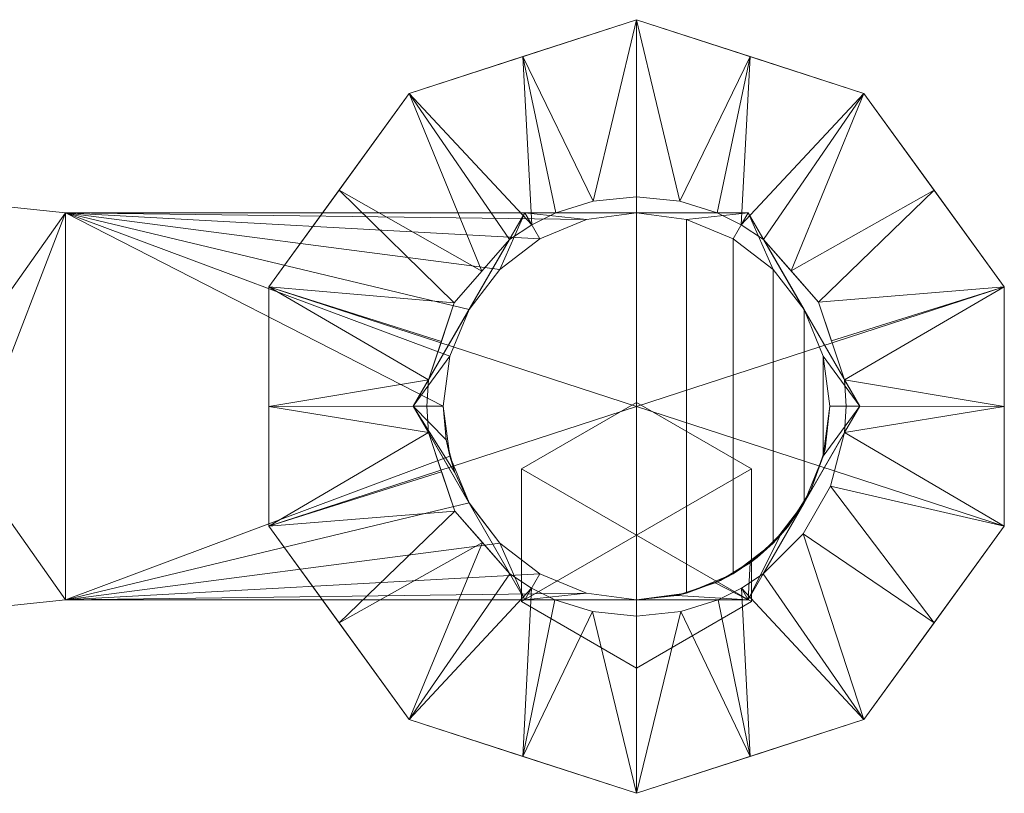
# Model space of a CAD drawing. Header units: millimetres. Extents: x -104 to 104, y -104 to 30.
# Tile 9 of 9: x 27 to 104, y -30 to 30. Entities that reach past the tile are written whole.
import ezdxf

# ---------------------------------------------------------------- set-up
doc = ezdxf.new("R2010")
doc.units = ezdxf.units.MM
doc.layers.add('M-520-M_DRAINAGE_FW', color=2, linetype='Continuous', lineweight=30)

# ---------------------------------------------------------------- blocks, each defined once
blk = doc.blocks.new('AmericanStandard_BathAndShowerMixer_Codie__FFASB212-7T1501BT0_ - Codie Exposed Shower Mixer without Handspray-3450-3D View 1')
at = {"layer": 'M-520-M_DRAINAGE_FW', "lineweight": 9}
mesh = blk.add_polyface(dxfattribs=at)
corners = [(75.002, -30.017, 6), (57.37, -24.288, 6), (46.472, -9.289, 6), (46.472, 9.251, 6), (57.37, 24.25, 6), (75.002, 29.98, 6), (75.002, 29.98), (57.37, 24.25), (46.472, 9.251), (46.472, -9.289), (57.37, -24.288), (75.002, -30.017), (63.821, 26.347), (66.186, 27.115, 6), (51.921, 16.751, 6), (51.921, 16.751), (46.472, -0.019, 6), (46.472, -0.019), (51.921, -16.788, 6), (51.921, -16.788), (63.821, -26.384, 6), (66.186, -27.153), (69.412, 28.163), (69.412, -28.201, 6)]
mesh.append_faces([[corners[k] for k in face] for face in [(22, 5, 6), (23, 11, 0)]], dxfattribs={"vtx0": -1})
mesh.append_faces([[corners[k] for k in face] for face in [(7, 4, 12), (11, 23, 21), (5, 22, 13)]], dxfattribs={"vtx0": -1, "vtx1": -1})
mesh.append_faces([[corners[k] for k in face] for face in [(14, 15, 8, 3), (15, 14, 4, 7), (16, 17, 9, 2), (18, 19, 10, 1), (19, 18, 2, 9), (10, 20, 1), (12, 4, 13), (3, 8, 17, 16), (20, 10, 21)]], dxfattribs={"vtx0": -1, "vtx2": -1})
mesh.append_faces([[corners[k] for k in face] for face in [(22, 12, 13), (23, 20, 21)]], dxfattribs={"vtx1": -1, "vtx2": -1})
mesh = blk.add_polyface(dxfattribs=at)
corners = [(75.002, -30.017), (57.37, -24.288), (46.472, -9.289), (46.472, 9.251), (57.37, 24.25), (75.002, 29.98), (75.002, -0.019)]
mesh.append_faces([[corners[k] for k in face] for face in [(1, 2, 6, 0)]], dxfattribs={"vtx1": -1})
mesh.append_faces([[corners[k] for k in face] for face in [(2, 3, 6)]], dxfattribs={"vtx1": -1, "vtx2": -1})
mesh.append_faces([[corners[k] for k in face] for face in [(4, 5, 6, 3)]], dxfattribs={"vtx2": -1})
mesh = blk.add_polyface(dxfattribs=at)
corners = [(75.002, 29.98, 6), (57.37, 24.25, 6), (46.472, 9.251, 6), (46.472, -9.289, 6), (57.37, -24.288, 6), (75.002, -30.017, 6), (75.002, -16.288, 15), (71.577, -15.923, 15), (68.659, -15, 15), (66.858, -14.102, 15), (65.181, -12.988, 15), (60.904, -8.138, 15), (58.86, -2.04, 15), (58.734, 0.005, 15), (58.866, 2.051, 15), (60.855, 8.014, 15), (65.142, 12.921, 15), (66.879, 14.076, 15), (68.749, 15, 15), (71.643, 15.899, 15), (75.002, 16.25, 15), (66.186, 27.115, 6), (66.186, -27.153, 6), (59.861, 5.032, 15), (51.921, 16.751, 6), (51.921, -16.788, 6), (59.882, -5.089, 15), (46.472, -0.019, 6), (62.999, 10.468, 15), (63.043, -10.563, 15)]
mesh.append_faces([[corners[k] for k in face] for face in [(7, 5, 6)]], dxfattribs={"vtx0": -1})
mesh.append_faces([[corners[k] for k in face] for face in [(21, 19, 0), (14, 27, 13), (18, 21, 17), (29, 4, 10), (17, 1, 16), (9, 22, 8), (19, 21, 18), (5, 7, 22), (4, 29, 25), (22, 9, 4), (10, 4, 9)]], dxfattribs={"vtx0": -1, "vtx1": -1})
mesh.append_faces([[corners[k] for k in face] for face in [(2, 14, 23), (17, 21, 1), (24, 15, 28), (11, 3, 25), (22, 7, 8), (3, 11, 26), (27, 12, 13), (2, 23, 15)]], dxfattribs={"vtx0": -1, "vtx2": -1})
mesh.append_faces([[corners[k] for k in face] for face in [(20, 0, 19)]], dxfattribs={"vtx1": -1})
mesh.append_faces([[corners[k] for k in face] for face in [(28, 16, 1), (27, 3, 12), (26, 12, 3), (29, 11, 25), (1, 24, 28), (24, 2, 15), (2, 27, 14)]], dxfattribs={"vtx1": -1, "vtx2": -1})
mesh = blk.add_polyface(dxfattribs=at)
corners = [(75.002, 29.98), (75.002, 29.98, 6), (92.635, 24.25, 6), (103.533, 9.251, 6), (103.533, -9.289, 6), (92.635, -24.288, 6), (75.002, -30.017, 6), (75.002, -30.017), (92.635, -24.288), (103.533, -9.289), (103.533, 9.251), (92.635, 24.25), (86.184, -26.384), (83.819, -27.153, 6), (98.084, -16.788, 6), (98.084, -16.788), (103.533, -0.019, 6), (103.533, -0.019), (98.084, 16.751, 6), (98.084, 16.751), (86.184, 26.347, 6), (83.819, 27.115), (80.593, -28.201), (80.593, 28.163, 6)]
mesh.append_faces([[corners[k] for k in face] for face in [(22, 6, 7), (23, 0, 1)]], dxfattribs={"vtx0": -1})
mesh.append_faces([[corners[k] for k in face] for face in [(8, 5, 12), (0, 23, 21), (6, 22, 13)]], dxfattribs={"vtx0": -1, "vtx1": -1})
mesh.append_faces([[corners[k] for k in face] for face in [(14, 15, 9, 4), (15, 14, 5, 8), (16, 17, 10, 3), (18, 19, 11, 2), (19, 18, 3, 10), (11, 20, 2), (12, 5, 13), (4, 9, 17, 16), (20, 11, 21)]], dxfattribs={"vtx0": -1, "vtx2": -1})
mesh.append_faces([[corners[k] for k in face] for face in [(22, 12, 13), (23, 20, 21)]], dxfattribs={"vtx1": -1, "vtx2": -1})
mesh = blk.add_polyface(dxfattribs=at)
corners = [(75.002, 29.98), (92.635, 24.25), (103.533, 9.251), (103.533, -9.289), (92.635, -24.288), (75.002, -30.017), (75.002, -0.019)]
mesh.append_faces([[corners[k] for k in face] for face in [(3, 6, 2)]], dxfattribs={"vtx0": -1, "vtx1": -1})
mesh.append_faces([[corners[k] for k in face] for face in [(1, 2, 6, 0)]], dxfattribs={"vtx1": -1})
mesh.append_faces([[corners[k] for k in face] for face in [(4, 5, 6, 3)]], dxfattribs={"vtx2": -1})
mesh = blk.add_polyface(dxfattribs=at)
corners = [(75.002, -30.017, 6), (92.635, -24.288, 6), (103.533, -9.289, 6), (103.533, 9.251, 6), (92.635, 24.25, 6), (75.002, 29.98, 6), (75.002, 16.25, 15), (78.36, 15.9, 15), (81.256, 15, 15), (83.126, 14.076, 15), (84.863, 12.921, 15), (89.111, 8.081, 15), (91.139, 2.051, 15), (91.271, 0.005, 15), (91.145, -2.04, 15), (90.054, -6.193, 15), (87.933, -9.892, 15), (84.824, -12.988, 15), (83.147, -14.102, 15), (81.346, -15, 15), (78.427, -15.923, 15), (75.002, -16.288, 15), (83.819, -27.153, 6), (83.819, 27.115, 6), (98.084, -16.788, 6), (98.084, 16.751, 6), (90.125, 5.066, 15), (103.533, -0.019, 6), (86.987, 10.501, 15)]
mesh.append_faces([[corners[k] for k in face] for face in [(7, 5, 6)]], dxfattribs={"vtx0": -1})
mesh.append_faces([[corners[k] for k in face] for face in [(22, 20, 0), (15, 2, 14), (28, 4, 10), (3, 12, 27), (1, 18, 22), (23, 9, 4), (20, 22, 19), (2, 15, 24), (5, 7, 23), (27, 14, 2), (8, 23, 7), (9, 23, 8), (14, 27, 13), (4, 28, 25)]], dxfattribs={"vtx0": -1, "vtx1": -1})
mesh.append_faces([[corners[k] for k in face] for face in [(24, 15, 16), (1, 17, 18), (22, 18, 19), (3, 11, 26), (4, 9, 10), (16, 1, 24), (27, 12, 13)]], dxfattribs={"vtx0": -1, "vtx2": -1})
mesh.append_faces([[corners[k] for k in face] for face in [(16, 17, 1), (3, 25, 11), (26, 12, 3), (28, 11, 25)]], dxfattribs={"vtx1": -1, "vtx2": -1})
mesh.append_faces([[corners[k] for k in face] for face in [(20, 21, 0)]], dxfattribs={"vtx2": -1})
mesh = blk.add_polyface(dxfattribs=at)
corners = [(-30.691, 15, 35.192), (-24.988, 15.595, 35.192), (-19.531, 17.356, 35.192), (-14.556, 20.206, 35.192), (-9.111, 23.177, 35.192), (-3.101, 24.709, 35.192), (3.101, 24.709, 35.192), (9.111, 23.177, 35.192), (14.556, 20.206, 35.192), (19.531, 17.356, 35.192), (24.988, 15.595, 35.192), (30.691, 15, 35.192), (75.002, 15, 35.192), (71.12, 14.489, 35.192), (67.502, 12.99, 35.192), (64.396, 10.607, 35.192), (62.012, 7.5, 35.192), (60.514, 3.882, 35.192), (60.002, 0, 35.192), (60.514, -3.882, 35.192), (62.012, -7.5, 35.192), (64.396, -10.607, 35.192), (67.502, -12.99, 35.192), (71.12, -14.489, 35.192), (75.002, -15, 35.192), (30.691, -15, 35.192), (24.988, -15.595, 35.192), (19.531, -17.356, 35.192), (14.556, -20.206, 35.192), (9.111, -23.177, 35.192), (3.101, -24.709, 35.192), (-3.101, -24.709, 35.192), (-9.111, -23.177, 35.192), (-14.556, -20.206, 35.192), (-19.531, -17.356, 35.192), (-24.988, -15.595, 35.192), (-30.691, -15, 35.192), (-75.002, -15, 35.192), (-71.12, -14.489, 35.192), (-67.502, -12.99, 35.192), (-64.396, -10.607, 35.192), (-62.012, -7.5, 35.192), (-60.514, -3.882, 35.192), (-60.002, 0, 35.192), (-60.514, 3.882, 35.192), (-62.012, 7.5, 35.192), (-64.396, 10.607, 35.192), (-67.502, 12.99, 35.192), (-71.12, 14.489, 35.192), (-75.002, 15, 35.192)]
mesh.append_faces([[corners[k] for k in face] for face in [(0, 48, 49), (38, 36, 37), (13, 11, 12)]], dxfattribs={"vtx0": -1})
mesh.append_faces([[corners[k] for k in face] for face in [(47, 0, 46), (40, 36, 39), (43, 36, 42)]], dxfattribs={"vtx0": -1, "vtx1": -1})
mesh.append_faces([[corners[k] for k in face] for face in [(8, 33, 3, 4)]], dxfattribs={"vtx0": -1, "vtx1": -1, "vtx3": -1})
mesh.append_faces([[corners[k] for k in face] for face in [(34, 2, 3, 33), (26, 10, 11, 25), (27, 9, 10, 26), (27, 8, 9)]], dxfattribs={"vtx0": -1, "vtx2": -1})
mesh.append_faces([[corners[k] for k in face] for face in [(8, 4, 5, 6)]], dxfattribs={"vtx0": -1, "vtx3": -1})
mesh.append_faces([[corners[k] for k in face] for face in [(47, 48, 0), (45, 46, 0), (44, 45, 0), (41, 42, 36), (40, 41, 36), (38, 39, 36), (32, 33, 8, 31), (30, 31, 8, 29), (13, 14, 11), (16, 17, 11), (15, 16, 11), (14, 15, 11), (17, 18, 11), (28, 29, 8, 27), (19, 20, 25), (21, 22, 25), (22, 23, 25), (20, 21, 25)]], dxfattribs={"vtx1": -1, "vtx2": -1})
mesh.append_faces([[corners[k] for k in face] for face in [(43, 44, 0, 36), (18, 19, 25, 11)]], dxfattribs={"vtx1": -1, "vtx2": -1, "vtx3": -1})
mesh.append_faces([[corners[k] for k in face] for face in [(0, 1, 35, 36), (1, 2, 34, 35)]], dxfattribs={"vtx1": -1, "vtx3": -1})
mesh.append_faces([[corners[k] for k in face] for face in [(6, 7, 8), (23, 24, 25)]], dxfattribs={"vtx2": -1})
mesh = blk.add_polyface(dxfattribs=at)
corners = [(-30.691, 15, 69.816), (-75.002, 15, 69.816), (-78.885, 14.489, 69.816), (-82.502, 12.99, 69.816), (-85.609, 10.607, 69.816), (-87.993, 7.5, 69.816), (-89.491, 3.882, 69.816), (-90.002, 0, 69.816), (-89.491, -3.882, 69.816), (-87.993, -7.5, 69.816), (-85.609, -10.607, 69.816), (-82.502, -12.99, 69.816), (-78.885, -14.489, 69.816), (-75.002, -15, 69.816), (-30.691, -15, 69.816), (-24.988, -15.595, 69.816), (-19.531, -17.356, 69.816), (-14.556, -20.206, 69.816), (-18.887, -16.231, 69.816), (-22.166, -11.351, 69.816), (-24.209, -5.838, 69.816), (-24.903, 0, 69.816), (-24.209, 5.838, 69.816), (-22.166, 11.351, 69.816), (-18.887, 16.231, 69.816), (-14.556, 20.206, 69.816), (-19.531, 17.356, 69.816), (-24.988, 15.595, 69.816), (14.556, -20.206, 69.816), (19.531, -17.356, 69.816), (24.988, -15.595, 69.816), (30.691, -15, 69.816), (75.002, -15, 69.816), (78.885, -14.489, 69.816), (82.502, -12.99, 69.816), (85.609, -10.607, 69.816), (87.993, -7.5, 69.816), (89.491, -3.882, 69.816), (90.002, 0, 69.816), (89.491, 3.882, 69.816), (87.993, 7.5, 69.816), (85.609, 10.607, 69.816), (82.502, 12.99, 69.816), (78.885, 14.489, 69.816), (75.002, 15, 69.816), (30.691, 15, 69.816), (24.988, 15.595, 69.816), (19.531, 17.356, 69.816), (14.556, 20.206, 69.816), (18.887, 16.231, 69.816), (22.166, 11.351, 69.816), (24.209, 5.838, 69.816), (24.903, 0, 69.816), (24.209, -5.838, 69.816), (22.166, -11.351, 69.816), (18.887, -16.231, 69.816)]
mesh.append_faces([[corners[k] for k in face] for face in [(1, 14, 0)]], dxfattribs={"vtx0": -1, "vtx1": -1})
mesh.append_faces([[corners[k] for k in face] for face in [(24, 26, 27, 23), (23, 27, 0, 22), (14, 20, 21), (10, 4, 5), (11, 3, 4, 10), (45, 51, 52), (31, 53, 54, 30), (55, 29, 30, 54)]], dxfattribs={"vtx0": -1, "vtx2": -1})
mesh.append_faces([[corners[k] for k in face] for face in [(25, 26, 24), (17, 18, 16), (28, 29, 55)]], dxfattribs={"vtx1": -1})
mesh.append_faces([[corners[k] for k in face] for face in [(11, 12, 3)]], dxfattribs={"vtx1": -1, "vtx2": -1})
mesh.append_faces([[corners[k] for k in face] for face in [(21, 22, 0, 14), (52, 53, 31, 45)]], dxfattribs={"vtx1": -1, "vtx2": -1, "vtx3": -1})
mesh.append_faces([[corners[k] for k in face] for face in [(15, 16, 18, 19), (19, 20, 14, 15), (1, 2, 13, 14), (2, 3, 12, 13), (5, 6, 9, 10), (39, 40, 36, 37), (42, 43, 33, 34), (41, 42, 34, 35), (40, 41, 35, 36), (43, 44, 32, 33), (31, 32, 44, 45), (50, 51, 45, 46), (49, 50, 46, 47)]], dxfattribs={"vtx1": -1, "vtx3": -1})
mesh.append_faces([[corners[k] for k in face] for face in [(37, 38, 39), (47, 48, 49)]], dxfattribs={"vtx2": -1})
mesh.append_faces([[corners[k] for k in face] for face in [(6, 7, 8, 9)]], dxfattribs={"vtx3": -1})
mesh = blk.add_polyface(dxfattribs=at)
corners = [(14.556, 20.206, 69.816), (19.531, 17.356, 69.816), (24.988, 15.595, 69.816), (30.691, 15, 69.816), (30.691, 15, 35.192), (24.988, 15.595, 35.192), (19.531, 17.356, 35.192), (14.556, 20.206, 35.192), (14.556, 20.206, 58.574)]
mesh.append_faces([[corners[k] for k in face] for face in [(5, 2, 3, 4)]], dxfattribs={"vtx0": -1})
mesh.append_faces([[corners[k] for k in face] for face in [(2, 5, 6, 1)]], dxfattribs={"vtx0": -1, "vtx2": -1})
mesh.append_faces([[corners[k] for k in face] for face in [(7, 8, 6)]], dxfattribs={"vtx1": -1})
mesh.append_faces([[corners[k] for k in face] for face in [(8, 0, 1, 6)]], dxfattribs={"vtx2": -1, "vtx3": -1})
mesh = blk.add_polyface(dxfattribs=at)
corners = [(68.659, -15, 15), (71.577, -15.923, 15), (75.002, -16.288, 15), (75.002, -15, 15), (58.86, -2.04, 15), (60.904, -8.138, 15), (65.181, -12.988, 15), (65.142, 12.921, 15), (60.855, 8.014, 15), (58.866, 2.051, 15), (75.002, 16.25, 15), (71.643, 15.899, 15), (68.749, 15, 15), (75.002, 15, 15)]
mesh.append_faces([[corners[k] for k in face] for face in [(1, 2, 3, 0), (6, 4, 5), (9, 7, 8), (11, 12, 13, 10)]])
mesh = blk.add_polyface(dxfattribs=at)
corners = [(75.002, -16.288, 15), (78.427, -15.923, 15), (81.346, -15, 15), (75.002, -15, 15), (81.256, 15, 15), (78.36, 15.9, 15), (75.002, 16.25, 15), (75.002, 15, 15), (91.139, 2.051, 15), (89.111, 8.081, 15), (84.863, 12.921, 15), (84.824, -12.988, 15), (87.933, -9.892, 15), (90.054, -6.193, 15), (91.145, -2.04, 15)]
mesh.append_faces([[corners[k] for k in face] for face in [(3, 0, 1, 2), (7, 4, 5, 6), (8, 9, 10), (11, 12, 13, 14)]])
mesh = blk.add_polyface(dxfattribs=at)
corners = [(-57.682, 0, 32.2), (-66.342, 15, 32.2), (-75.002, 15, 32.2), (-71.12, 14.489, 32.2), (-67.502, 12.99, 32.2), (-64.396, 10.607, 32.2), (-62.012, 7.5, 32.2), (-60.514, 3.882, 32.2), (-60.002, 0, 32.2), (-60.513, -3.879, 32.2), (-62.008, -7.494, 32.2), (-83.663, 15, 32.2), (-92.323, 0, 32.2), (-87.989, -7.506, 32.2), (-89.096, -5.135, 32.2), (-89.774, -2.607, 32.2), (-90.002, 0, 32.2), (-89.491, 3.882, 32.2), (-87.993, 7.5, 32.2), (-85.609, 10.607, 32.2), (-82.502, 12.99, 32.2), (-78.885, 14.489, 32.2), (-75.002, 15, 32.2), (92.323, 0, 32.2), (83.663, 15, 32.2), (75.002, 15, 32.2), (78.885, 14.489, 32.2), (82.502, 12.99, 32.2), (85.609, 10.607, 32.2), (87.993, 7.5, 32.2), (89.491, 3.882, 32.2), (90.002, 0, 32.2), (89.492, -3.879, 32.2), (87.996, -7.494, 32.2), (66.342, 15, 32.2), (57.682, 0, 32.2), (62.016, -7.506, 32.2), (60.909, -5.135, 32.2), (60.231, -2.607, 32.2), (60.002, 0, 32.2), (60.514, 3.882, 32.2), (62.012, 7.5, 32.2), (64.396, 10.607, 32.2), (67.502, 12.99, 32.2), (71.12, 14.489, 32.2), (75.002, 15, 32.2), (-66.342, -15, 32.2), (-62.008, -7.494, 32.2), (-63.851, -10.033, 32.2), (-66.182, -12.133, 32.2), (-68.899, -13.702, 32.2), (-71.882, -14.672, 32.2), (-75.002, -15, 32.2), (-87.989, -7.506, 32.2), (-83.663, -15, 32.2), (-75.002, -15, 32.2), (-78.883, -14.489, 32.2), (-82.499, -12.992, 32.2), (-85.605, -10.61, 32.2), (83.663, -15, 32.2), (87.996, -7.494, 32.2), (86.154, -10.033, 32.2), (83.823, -12.133, 32.2), (81.106, -13.702, 32.2), (78.123, -14.672, 32.2), (75.002, -15, 32.2), (62.016, -7.506, 32.2), (66.342, -15, 32.2), (75.002, -15, 32.2), (71.122, -14.489, 32.2), (67.506, -12.992, 32.2), (64.4, -10.61, 32.2)]
mesh.append_faces([[corners[k] for k in face] for face in [(14, 12, 13), (11, 21, 22), (37, 35, 36), (34, 44, 45)]], dxfattribs={"vtx0": -1})
mesh.append_faces([[corners[k] for k in face] for face in [(17, 12, 16), (12, 18, 11), (21, 11, 20), (19, 11, 18), (40, 35, 39), (35, 41, 34), (44, 34, 43), (42, 34, 41), (49, 46, 48), (58, 54, 57), (62, 59, 61), (71, 67, 70)]], dxfattribs={"vtx0": -1, "vtx1": -1})
mesh.append_faces([[corners[k] for k in face] for face in [(1, 3, 4), (0, 7, 8), (6, 0, 1), (12, 17, 18), (24, 26, 27), (23, 30, 31), (29, 23, 24), (35, 40, 41), (46, 49, 50), (59, 62, 63)]], dxfattribs={"vtx0": -1, "vtx2": -1})
mesh.append_faces([[corners[k] for k in face] for face in [(2, 3, 1), (25, 26, 24), (47, 48, 46), (53, 54, 58), (55, 56, 54), (60, 61, 59), (66, 67, 71), (68, 69, 67)]], dxfattribs={"vtx1": -1})
mesh.append_faces([[corners[k] for k in face] for face in [(4, 5, 1), (5, 6, 1), (8, 9, 0), (6, 7, 0), (15, 16, 12), (14, 15, 12), (19, 20, 11), (27, 28, 24), (28, 29, 24), (31, 32, 23), (29, 30, 23), (38, 39, 35), (37, 38, 35), (42, 43, 34), (50, 51, 46), (56, 57, 54), (63, 64, 59), (69, 70, 67)]], dxfattribs={"vtx1": -1, "vtx2": -1})
mesh.append_faces([[corners[k] for k in face] for face in [(9, 10, 0), (32, 33, 23), (51, 52, 46), (64, 65, 59)]], dxfattribs={"vtx2": -1})
mesh = blk.add_polyface(dxfattribs=at)
corners = [(-91.145, -2.04, 15), (-92.323, 0, 15), (-91.139, 2.051, 15), (-91.271, 0.005, 15), (-83.663, -15, 15), (-84.824, -12.988, 15), (-83.147, -14.102, 15), (-81.346, -15, 15), (-84.863, 12.921, 15), (-83.663, 15, 15), (-81.256, 15, 15), (-83.126, 14.076, 15), (-68.749, 15, 15), (-66.342, 15, 15), (-65.142, 12.921, 15), (-66.879, 14.076, 15), (-58.866, 2.051, 15), (-57.682, 0, 15), (-58.86, -2.04, 15), (-58.734, 0.005, 15), (-65.181, -12.988, 15), (-66.342, -15, 15), (-68.659, -15, 15), (-66.858, -14.102, 15), (68.659, -15, 15), (66.342, -15, 15), (65.181, -12.988, 15), (66.858, -14.102, 15), (83.663, -15, 15), (81.346, -15, 15), (83.147, -14.102, 15), (84.824, -12.988, 15), (58.86, -2.04, 15), (57.682, 0, 15), (58.866, 2.051, 15), (58.734, 0.005, 15), (65.142, 12.921, 15), (66.342, 15, 15), (68.749, 15, 15), (66.879, 14.076, 15), (81.256, 15, 15), (83.663, 15, 15), (84.863, 12.921, 15), (83.126, 14.076, 15), (91.139, 2.051, 15), (92.323, 0, 15), (91.145, -2.04, 15), (91.271, 0.005, 15)]
mesh.append_faces([[corners[k] for k in face] for face in [(3, 1, 2), (1, 3, 0), (17, 19, 16), (19, 17, 18), (35, 33, 34), (33, 35, 32), (45, 47, 44), (47, 45, 46)]], dxfattribs={"vtx0": -1})
mesh.append_faces([[corners[k] for k in face] for face in [(10, 11, 9), (8, 9, 11), (20, 21, 23), (22, 23, 21), (31, 28, 30), (29, 30, 28), (38, 39, 37), (36, 37, 39)]], dxfattribs={"vtx1": -1})
mesh.append_faces([[corners[k] for k in face] for face in [(6, 7, 4), (4, 5, 6), (13, 14, 15), (15, 12, 13), (27, 24, 25), (25, 26, 27), (41, 42, 43), (43, 40, 41)]], dxfattribs={"vtx2": -1})
mesh = blk.add_polyface(dxfattribs=at)
corners = [(30.691, 15, 69.816), (75.002, 15, 69.816), (75.002, 15, 35.192), (30.691, 15, 35.192)]
mesh.append_faces([[corners[k] for k in face] for face in [(3, 0, 1, 2)]])
mesh = blk.add_polyface(dxfattribs=at)
corners = [(57.682, 0, 32.2), (66.342, 15, 32.2), (66.342, 15, 15), (65.142, 12.921, 15), (58.866, 2.051, 15), (57.682, 0, 15)]
mesh.append_faces([[corners[k] for k in face] for face in [(3, 1, 2)]], dxfattribs={"vtx0": -1})
mesh.append_faces([[corners[k] for k in face] for face in [(0, 3, 4)]], dxfattribs={"vtx0": -1, "vtx2": -1})
mesh.append_faces([[corners[k] for k in face] for face in [(0, 1, 3)]], dxfattribs={"vtx1": -1, "vtx2": -1})
mesh.append_faces([[corners[k] for k in face] for face in [(4, 5, 0)]], dxfattribs={"vtx2": -1})
mesh = blk.add_polyface(dxfattribs=at)
corners = [(90.002, 0, 35.192), (90.002, 0, 32.2), (89.491, 3.882, 32.2), (87.993, 7.5, 32.2), (85.609, 10.607, 32.2), (82.502, 12.99, 32.2), (78.885, 14.489, 32.2), (75.002, 15, 32.2), (71.12, 14.489, 32.2), (67.502, 12.99, 32.2), (64.396, 10.607, 32.2), (62.012, 7.5, 32.2), (60.514, 3.882, 32.2), (60.002, 0, 32.2), (60.002, 0, 35.192), (60.514, 3.882, 35.192), (62.012, 7.5, 35.192), (64.396, 10.607, 35.192), (67.502, 12.99, 35.192), (71.12, 14.489, 35.192), (75.002, 15, 35.192), (78.885, 14.489, 35.192), (82.502, 12.99, 35.192), (85.609, 10.607, 35.192), (87.993, 7.5, 35.192), (89.491, 3.882, 35.192)]
mesh.append_faces([[corners[k] for k in face] for face in [(1, 2, 25, 0)]], dxfattribs={"vtx1": -1})
mesh.append_faces([[corners[k] for k in face] for face in [(2, 3, 24, 25), (5, 6, 21, 22), (4, 5, 22, 23), (3, 4, 23, 24), (20, 21, 6, 7), (9, 10, 17, 18), (8, 9, 18, 19), (11, 12, 15, 16), (10, 11, 16, 17), (7, 8, 19, 20)]], dxfattribs={"vtx1": -1, "vtx3": -1})
mesh.append_faces([[corners[k] for k in face] for face in [(12, 13, 14, 15)]], dxfattribs={"vtx3": -1})
mesh = blk.add_polyface(dxfattribs=at)
corners = [(83.663, 15, 32.2), (83.663, 15, 15), (81.256, 15, 15), (75.002, 15, 15), (68.749, 15, 15), (66.342, 15, 15), (66.342, 15, 32.2), (75.002, 15, 32.2)]
mesh.append_faces([[corners[k] for k in face] for face in [(2, 7, 0, 1)]], dxfattribs={"vtx0": -1})
mesh.append_faces([[corners[k] for k in face] for face in [(7, 2, 3, 4)]], dxfattribs={"vtx0": -1, "vtx3": -1})
mesh.append_faces([[corners[k] for k in face] for face in [(6, 7, 4, 5)]], dxfattribs={"vtx1": -1})
mesh = blk.add_polyface(dxfattribs=at)
corners = [(75.002, 15, 69.816), (78.885, 14.489, 69.816), (82.502, 12.99, 69.816), (85.609, 10.607, 69.816), (87.993, 7.5, 69.816), (89.491, 3.882, 69.816), (90.002, 0, 69.816), (89.491, -3.882, 69.816), (87.993, -7.5, 69.816), (85.609, -10.607, 69.816), (82.502, -12.99, 69.816), (78.885, -14.489, 69.816), (75.002, -15, 69.816), (75.002, -15, 35.192), (78.343, -14.623, 35.192), (81.512, -13.514, 35.192), (84.355, -11.727, 35.192), (86.729, -9.353, 35.192), (88.516, -6.51, 35.192), (89.626, -3.34, 35.192), (90.002, 0, 35.192), (89.491, 3.882, 35.192), (87.993, 7.5, 35.192), (85.609, 10.607, 35.192), (82.502, 12.99, 35.192), (78.885, 14.489, 35.192), (75.002, 15, 35.192)]
mesh.append_faces([[corners[k] for k in face] for face in [(14, 12, 13), (1, 25, 26, 0)]], dxfattribs={"vtx0": -1})
mesh.append_faces([[corners[k] for k in face] for face in [(16, 10, 15), (20, 6, 19)]], dxfattribs={"vtx0": -1, "vtx1": -1})
mesh.append_faces([[corners[k] for k in face] for face in [(11, 14, 15), (8, 17, 18), (7, 18, 19), (14, 11, 12), (15, 10, 11), (16, 9, 10), (18, 7, 8), (19, 6, 7), (6, 20, 21, 5), (5, 21, 22, 4), (2, 24, 25, 1), (3, 23, 24, 2), (4, 22, 23, 3)]], dxfattribs={"vtx0": -1, "vtx2": -1})
mesh.append_faces([[corners[k] for k in face] for face in [(16, 17, 9), (8, 9, 17)]], dxfattribs={"vtx1": -1, "vtx2": -1})
mesh = blk.add_polyface(dxfattribs=at)
corners = [(83.663, 15, 32.2), (92.323, 0, 32.2), (92.323, 0, 15), (91.139, 2.051, 15), (84.863, 12.921, 15), (83.663, 15, 15)]
mesh.append_faces([[corners[k] for k in face] for face in [(0, 4, 5)]], dxfattribs={"vtx0": -1})
mesh.append_faces([[corners[k] for k in face] for face in [(4, 1, 3)]], dxfattribs={"vtx0": -1, "vtx1": -1})
mesh.append_faces([[corners[k] for k in face] for face in [(2, 3, 1)]], dxfattribs={"vtx1": -1})
mesh.append_faces([[corners[k] for k in face] for face in [(0, 1, 4)]], dxfattribs={"vtx1": -1, "vtx2": -1})
mesh = blk.add_polyface(dxfattribs=at)
corners = [(57.682, 0, 32.2), (57.682, 0, 15), (58.86, -2.04, 15), (65.181, -12.988, 15), (66.342, -15, 15), (66.342, -15, 32.2), (62.016, -7.506, 32.2)]
mesh.append_faces([[corners[k] for k in face] for face in [(1, 2, 0)]], dxfattribs={"vtx1": -1})
mesh.append_faces([[corners[k] for k in face] for face in [(6, 0, 2), (5, 6, 3), (2, 3, 6)]], dxfattribs={"vtx1": -1, "vtx2": -1})
mesh.append_faces([[corners[k] for k in face] for face in [(3, 4, 5)]], dxfattribs={"vtx2": -1})
mesh = blk.add_polyface(dxfattribs=at)
corners = [(74.998, 0.3), (66.077, -4.85), (66.077, -15.15), (74.998, -20.3), (74.998, -10)]
mesh.append_faces([[corners[k] for k in face] for face in [(0, 1, 4)]], dxfattribs={"vtx1": -1})
mesh.append_faces([[corners[k] for k in face] for face in [(2, 3, 4, 1)]], dxfattribs={"vtx2": -1})
mesh = blk.add_polyface(dxfattribs=at)
corners = [(74.998, 0.3, -18.8), (66.077, -4.85, -18.8), (66.077, -15.15, -18.8), (74.998, -20.3, -18.8), (74.998, -20.3), (66.077, -15.15), (66.077, -4.85), (74.998, 0.3)]
mesh.append_faces([[corners[k] for k in face] for face in [(4, 5, 2, 3)]], dxfattribs={"vtx1": -1})
mesh.append_faces([[corners[k] for k in face] for face in [(1, 2, 5, 6)]], dxfattribs={"vtx1": -1, "vtx3": -1})
mesh.append_faces([[corners[k] for k in face] for face in [(6, 7, 0, 1)]], dxfattribs={"vtx3": -1})
mesh = blk.add_polyface(dxfattribs=at)
corners = [(74.998, -10, -18.8), (74.998, -20.3, -18.8), (66.077, -15.15, -18.8), (66.077, -4.85, -18.8), (74.998, 0.3, -18.8)]
mesh.append_faces([[corners[k] for k in face] for face in [(1, 2, 0)]], dxfattribs={"vtx1": -1})
mesh.append_faces([[corners[k] for k in face] for face in [(3, 4, 0, 2)]], dxfattribs={"vtx2": -1})
mesh = blk.add_polyface(dxfattribs=at)
corners = [(74.998, -20.3), (83.918, -15.15), (83.918, -4.85), (74.998, 0.3), (74.998, -10)]
mesh.append_faces([[corners[k] for k in face] for face in [(2, 3, 4)]], dxfattribs={"vtx2": -1})
mesh.append_faces([[corners[k] for k in face] for face in [(4, 0, 1, 2)]], dxfattribs={"vtx3": -1})
mesh = blk.add_polyface(dxfattribs=at)
corners = [(74.998, -20.3, -18.8), (83.918, -15.15, -18.8), (83.918, -4.85, -18.8), (74.998, 0.3, -18.8), (74.998, 0.3), (83.918, -4.85), (83.918, -15.15), (74.998, -20.3)]
mesh.append_faces([[corners[k] for k in face] for face in [(4, 5, 2, 3)]], dxfattribs={"vtx1": -1})
mesh.append_faces([[corners[k] for k in face] for face in [(1, 2, 5, 6)]], dxfattribs={"vtx1": -1, "vtx3": -1})
mesh.append_faces([[corners[k] for k in face] for face in [(6, 7, 0, 1)]], dxfattribs={"vtx3": -1})
mesh = blk.add_polyface(dxfattribs=at)
corners = [(74.998, -10, -18.8), (74.998, 0.3, -18.8), (83.918, -4.85, -18.8), (83.918, -15.15, -18.8), (74.998, -20.3, -18.8)]
mesh.append_faces([[corners[k] for k in face] for face in [(3, 4, 0)]], dxfattribs={"vtx2": -1})
mesh.append_faces([[corners[k] for k in face] for face in [(0, 1, 2, 3)]], dxfattribs={"vtx3": -1})
mesh = blk.add_polyface(dxfattribs=at)
corners = [(83.663, -15, 32.2), (83.663, -15, 15), (84.824, -12.988, 15), (91.145, -2.04, 15), (92.323, 0, 15), (92.323, 0, 32.2), (87.996, -7.494, 32.2)]
mesh.append_faces([[corners[k] for k in face] for face in [(1, 2, 0)]], dxfattribs={"vtx1": -1})
mesh.append_faces([[corners[k] for k in face] for face in [(6, 0, 2), (5, 6, 3), (2, 3, 6)]], dxfattribs={"vtx1": -1, "vtx2": -1})
mesh.append_faces([[corners[k] for k in face] for face in [(3, 4, 5)]], dxfattribs={"vtx2": -1})
mesh = blk.add_polyface(dxfattribs=at)
corners = [(90.002, 0, 32.2), (90.002, 0, 35.192), (89.626, -3.34, 35.192), (88.516, -6.51, 35.192), (86.729, -9.353, 35.192), (84.355, -11.727, 35.192), (81.512, -13.514, 35.192), (78.343, -14.623, 35.192), (75.002, -15, 35.192), (71.12, -14.489, 35.192), (67.502, -12.99, 35.192), (64.396, -10.607, 35.192), (62.012, -7.5, 35.192), (60.514, -3.882, 35.192), (60.002, 0, 35.192), (60.002, 0, 32.2), (60.231, -2.607, 32.2), (60.909, -5.135, 32.2), (62.016, -7.506, 32.2), (64.4, -10.61, 32.2), (67.506, -12.992, 32.2), (71.122, -14.489, 32.2), (75.002, -15, 32.2), (78.123, -14.672, 32.2), (81.106, -13.702, 32.2), (83.823, -12.133, 32.2), (86.154, -10.033, 32.2), (87.996, -7.494, 32.2), (89.492, -3.879, 32.2)]
mesh.append_faces([[corners[k] for k in face] for face in [(20, 10, 19), (11, 19, 10), (28, 3, 27), (8, 23, 7), (23, 8, 22)]], dxfattribs={"vtx0": -1, "vtx1": -1})
mesh.append_faces([[corners[k] for k in face] for face in [(17, 12, 13), (25, 5, 6), (27, 3, 4), (26, 4, 5), (28, 2, 3)]], dxfattribs={"vtx0": -1, "vtx2": -1})
mesh.append_faces([[corners[k] for k in face] for face in [(15, 16, 14)]], dxfattribs={"vtx1": -1})
mesh.append_faces([[corners[k] for k in face] for face in [(16, 17, 13), (20, 21, 9), (18, 19, 11), (17, 18, 12), (13, 14, 16), (9, 10, 20), (11, 12, 18), (8, 9, 21), (21, 22, 8), (24, 25, 6), (23, 24, 7), (28, 0, 2), (26, 27, 4), (25, 26, 5), (6, 7, 24)]], dxfattribs={"vtx1": -1, "vtx2": -1})
mesh.append_faces([[corners[k] for k in face] for face in [(0, 1, 2)]], dxfattribs={"vtx2": -1})
mesh = blk.add_polyface(dxfattribs=at)
corners = [(30.691, -15, 69.816), (24.988, -15.595, 69.816), (19.531, -17.356, 69.816), (14.556, -20.206, 69.816), (14.556, -20.206, 58.574), (14.556, -20.206, 56.344), (15.27, -19.709, 53.632), (15.269, -19.71, 50.796), (14.556, -20.206, 48.094), (14.556, -20.206, 35.192), (19.531, -17.356, 35.192), (24.988, -15.595, 35.192), (30.691, -15, 35.192)]
mesh.append_faces([[corners[k] for k in face] for face in [(9, 7, 8)]], dxfattribs={"vtx0": -1})
mesh.append_faces([[corners[k] for k in face] for face in [(10, 7, 9), (7, 10, 6)]], dxfattribs={"vtx0": -1, "vtx1": -1})
mesh.append_faces([[corners[k] for k in face] for face in [(10, 2, 6), (4, 6, 2)]], dxfattribs={"vtx0": -1, "vtx1": -1, "vtx2": -1})
mesh.append_faces([[corners[k] for k in face] for face in [(5, 6, 4)]], dxfattribs={"vtx1": -1})
mesh.append_faces([[corners[k] for k in face] for face in [(1, 2, 10, 11)]], dxfattribs={"vtx1": -1, "vtx3": -1})
mesh.append_faces([[corners[k] for k in face] for face in [(2, 3, 4), (12, 0, 1, 11)]], dxfattribs={"vtx2": -1})
mesh = blk.add_polyface(dxfattribs=at)
corners = [(75.002, -15, 69.816), (30.691, -15, 69.816), (30.691, -15, 35.192), (75.002, -15, 35.192)]
mesh.append_faces([[corners[k] for k in face] for face in [(3, 0, 1, 2)]])
mesh = blk.add_polyface(dxfattribs=at)
corners = [(83.663, -15, 15), (83.663, -15, 32.2), (75.002, -15, 32.2), (66.342, -15, 32.2), (66.342, -15, 15), (68.659, -15, 15), (75.002, -15, 15), (81.346, -15, 15)]
mesh.append_faces([[corners[k] for k in face] for face in [(5, 2, 3, 4)]], dxfattribs={"vtx0": -1})
mesh.append_faces([[corners[k] for k in face] for face in [(2, 5, 6, 7)]], dxfattribs={"vtx0": -1, "vtx3": -1})
mesh.append_faces([[corners[k] for k in face] for face in [(1, 2, 7, 0)]], dxfattribs={"vtx1": -1})

msp = doc.modelspace()

# ---------------------------------------------------------------- block references
at = {"layer": 'M-520-M_DRAINAGE_FW', "lineweight": 9}
msp.add_blockref('AmericanStandard_BathAndShowerMixer_Codie__FFASB212-7T1501BT0_ - Codie Exposed Shower Mixer without Handspray-3450-3D View 1', (0, 0), dxfattribs=at)

doc.saveas('drawing.dxf')
